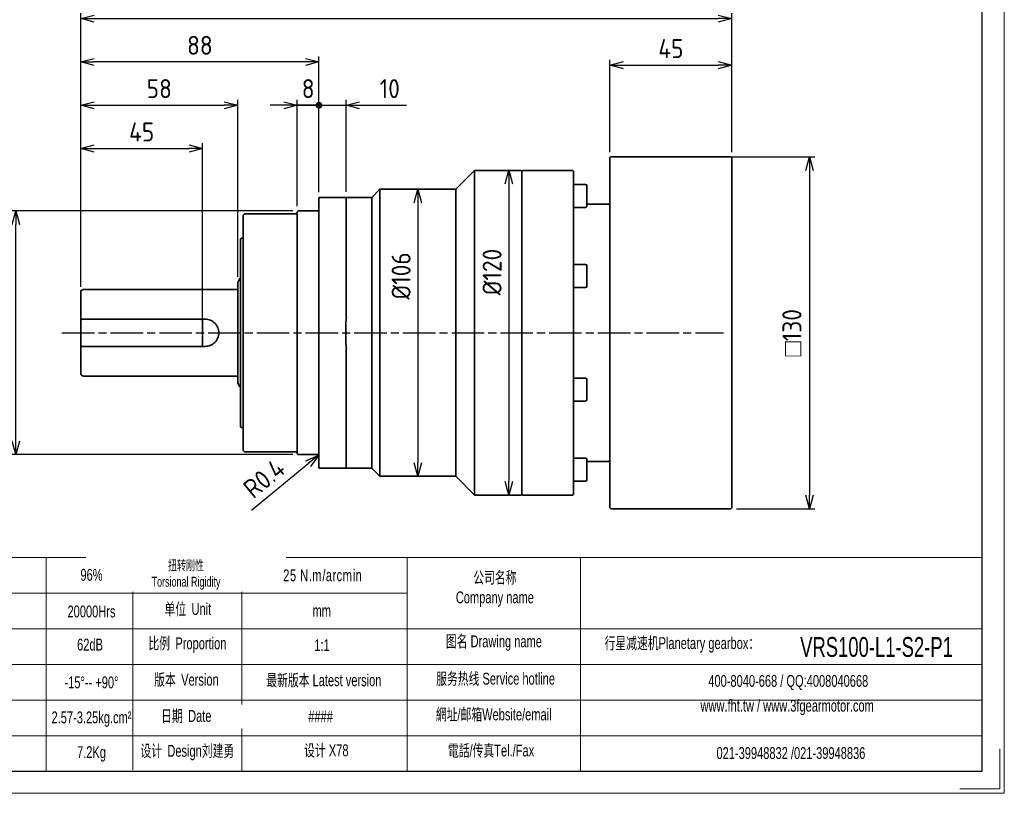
# Model space of a CAD drawing. Header units: millimetres. Extents: x 9399 to 10089, y -241 to 247.
# Tile 2 of 3: x 9726 to 10089, y -241 to 44. Entities that reach past the tile are written whole.
import ezdxf

# ---------------------------------------------------------------- set-up
doc = ezdxf.new("R2010")
doc.units = ezdxf.units.MM
doc.header["$LTSCALE"] = 2
doc.linetypes.add('AM_ISO08W050x2', pattern=[9, 6, -0.75, 1.5, -0.75])
for name, color, linetype, lineweight in [('AM_1', 131, 'Continuous', 35), ('AM_5', 3, 'Continuous', 25), ('AM_7', 4, 'AM_ISO08W050x2', 25), ('SLD-0', 7, 'Continuous', 18), ('图框_外框线', 7, 'Continuous', 18)]:
    doc.layers.add(name, color=color, linetype=linetype, lineweight=lineweight)
doc.styles.get("Standard").update_dxf_attribs({"font": 'ISOCP.SHX', "bigfont": 'gbcbig.shx'})
doc.styles.add('标准', font='arial.ttf', dxfattribs={"width": 0.667})
doc.dimstyles.new('AM_JIS$0', dxfattribs={"dimscale": 2, "dimtxt": 3.5, "dimasz": 2.5, "dimexe": 1, "dimexo": 1, "dimgap": 1.5, "dimtad": 3, "dimdec": 3, "dimdsep": 46, "dimtxsty": 'Standard', "dimblk": 'OPEN30', "dimcen": 0, "dimclrd": 256, "dimclre": 256, "dimclrt": 2, "dimadec": 3, "dimazin": 2, "dimtp": 0.1, "dimtm": 0.1, "dimtfac": 0.71, "dimtdec": 3, "dimtmove": 0, "dimatfit": 3, "dimldrblk": 'OPEN30', "dimfxl": 1, "dimlwd": -1, "dimlwe": -1, "dimarcsym": 1})
doc.dimstyles.new('AM_JIS$4', dxfattribs={"dimscale": 2, "dimtxt": 3.5, "dimasz": 2.5, "dimexe": 1, "dimexo": 1, "dimgap": 1.5, "dimtad": 3, "dimdec": 3, "dimdsep": 46, "dimtxsty": 'Standard', "dimblk": 'OPEN30', "dimcen": 0, "dimclrd": 256, "dimclre": 256, "dimclrt": 2, "dimadec": 3, "dimazin": 2, "dimtp": 0.1, "dimtm": 0.1, "dimtfac": 0.71, "dimtdec": 3, "dimtmove": 0, "dimatfit": 3, "dimldrblk": 'OPEN30', "dimfxl": 1, "dimlwd": -1, "dimlwe": -1, "dimarcsym": 1})

# ---------------------------------------------------------------- blocks, each defined once
blk = doc.blocks.new('_Open30')
at = {"color": 0, "linetype": 'ByBlock', "lineweight": -2}
for p, q in [((-1, 0.268), (0, 0)), ((0, 0), (-1, -0.268)), ((0, 0), (-1, 0))]:
    blk.add_line(p, q, dxfattribs=at)
blk = doc.blocks.new('*D54')
at = {"layer": 'AM_5', "linetype": 'ByBlock'}
for p, q in [((9748.33, -54.2), (9748.33, 46.86)), ((9753.33, 44.86), (9983.83, 44.86)), ((9988.83, -4.47), (9988.83, 46.86))]:
    blk.add_line(p, q, dxfattribs=at)
at = {"layer": 'Defpoints', "color": 0}
for p in [(9988.83, 44.86), (9988.83, -6.47), (9748.33, -56.2)]:
    blk.add_point(p, dxfattribs=at)
at = {"layer": 'AM_5', "xscale": 5, "yscale": 5, "zscale": 5, "rotation": 180}
blk.add_blockref('_Open30', (9748.33, 44.86), dxfattribs=at)
at = {"layer": 'AM_5', "xscale": 5, "yscale": 5, "zscale": 5}
blk.add_blockref('_Open30', (9988.83, 44.86), dxfattribs=at)
at = {"layer": 'AM_5', "color": 2, "insert": (9868.58, 51.01), "char_height": 7, "attachment_point": 5}
blk.add_mtext('{\\Fisocp,extfont2|c134;{\\Fisocp,extfont2|c134;240.5}}', dxfattribs=at)
blk = doc.blocks.new('*D59')
at = {"layer": 'AM_5', "linetype": 'ByBlock'}
for p, q in [((9979.81, -6.17), (10019.53, -6.17)), ((10017.53, -11.17), (10017.53, -131.17)), ((9990.53, -136.17), (10019.53, -136.17))]:
    blk.add_line(p, q, dxfattribs=at)
at = {"layer": 'Defpoints', "color": 0}
for p in [(9977.81, -6.17), (9988.53, -136.17), (10017.53, -136.17)]:
    blk.add_point(p, dxfattribs=at)
at = {"layer": 'AM_5', "xscale": 5, "yscale": 5, "zscale": 5}
for p, rotation in [((10017.53, -6.17), 90), ((10017.53, -136.17), 270)]:
    blk.add_blockref('_Open30', p, dxfattribs=dict(at, rotation=rotation))
at = {"layer": 'AM_5', "color": 2, "insert": (10011.03, -71.17), "char_height": 7, "attachment_point": 5, "rotation": 90}
blk.add_mtext('{\\Famgdt|c128;o\\Fisocp,extfont2|c134;{\\Fisocp,extfont2|c134;130}}', dxfattribs=at)
blk = doc.blocks.new('GENDOT')
blk.add_line((0, 0), (-1, 0))
blk.add_lwpolyline([(-0.125, 0, 0.25, 0.25, 1), (0.125, 0, 0.25, 0.25, 1)], format="xyseb", close=True)
blk = doc.blocks.new('*D60')
at = {"layer": 'AM_5', "linetype": 'ByBlock'}
for p, q in [((9828.33, -24.44), (9828.33, 14.86)), ((9836.33, -19.24), (9836.33, 14.86)), ((9823.33, 12.86), (9818.33, 12.86)), ((9828.33, 12.86), (9836.33, 12.86)), ((9841.33, 12.86), (9846.33, 12.86))]:
    blk.add_line(p, q, dxfattribs=at)
at = {"layer": 'Defpoints', "color": 0}
for p in [(9836.33, 12.86), (9836.33, -21.24), (9828.33, -26.44)]:
    blk.add_point(p, dxfattribs=at)
at = {"layer": 'AM_5', "xscale": 5, "yscale": 5, "zscale": 5}
blk.add_blockref('_Open30', (9828.33, 12.86), dxfattribs=at)
at = {"layer": 'AM_5', "xscale": 5, "yscale": 5, "zscale": 5, "rotation": 180}
blk.add_blockref('GENDOT', (9836.33, 12.86), dxfattribs=at)
at = {"layer": 'AM_5', "color": 2, "insert": (9832.33, 19.01), "char_height": 7, "attachment_point": 5}
blk.add_mtext('{\\Fisocp,extfont2|c134;{\\Fisocp,extfont2|c134;8}}', dxfattribs=at)
blk = doc.blocks.new('*D61')
at = {"layer": 'AM_5', "linetype": 'ByBlock'}
for p, q in [((9836.33, -19.24), (9836.33, 14.86)), ((9846.33, -19.14), (9846.33, 14.86)), ((9831.33, 12.86), (9826.33, 12.86)), ((9836.33, 12.86), (9846.33, 12.86)), ((9851.33, 12.86), (9868.63, 12.86))]:
    blk.add_line(p, q, dxfattribs=at)
at = {"layer": 'Defpoints', "color": 0}
for p in [(9846.33, 12.86), (9836.33, -21.24), (9846.33, -21.14)]:
    blk.add_point(p, dxfattribs=at)
at = {"layer": 'AM_5', "xscale": 5, "yscale": 5, "zscale": 5}
blk.add_blockref('GENDOT', (9836.33, 12.86), dxfattribs=at)
at = {"layer": 'AM_5', "xscale": 5, "yscale": 5, "zscale": 5, "rotation": 180}
blk.add_blockref('_Open30', (9846.33, 12.86), dxfattribs=at)
at = {"layer": 'AM_5', "color": 2, "insert": (9862.48, 19.01), "char_height": 7, "attachment_point": 5}
blk.add_mtext('10', dxfattribs=at)
blk = doc.blocks.new('*D62')
at = {"layer": 'AM_5', "linetype": 'ByBlock'}
for p, q in [((9748.33, -54.2), (9748.33, 30.86)), ((9836.33, -19.24), (9836.33, 30.86)), ((9831.33, 28.86), (9753.33, 28.86))]:
    blk.add_line(p, q, dxfattribs=at)
at = {"layer": 'Defpoints', "color": 0}
for p in [(9748.33, 28.86), (9836.33, -21.24), (9748.33, -56.2)]:
    blk.add_point(p, dxfattribs=at)
at = {"layer": 'AM_5', "xscale": 5, "yscale": 5, "zscale": 5, "rotation": 180}
blk.add_blockref('_Open30', (9748.33, 28.86), dxfattribs=at)
at = {"layer": 'AM_5', "xscale": 5, "yscale": 5, "zscale": 5}
blk.add_blockref('_Open30', (9836.33, 28.86), dxfattribs=at)
at = {"layer": 'AM_5', "color": 2, "insert": (9792.33, 35.01), "char_height": 7, "attachment_point": 5}
blk.add_mtext('88', dxfattribs=at)
blk = doc.blocks.new('*D63')
at = {"layer": 'AM_5', "linetype": 'ByBlock'}
for p, q in [((9748.33, -54.2), (9748.33, -1.14)), ((9753.33, -3.14), (9788.33, -3.14)), ((9793.33, -69.14), (9793.33, -1.14))]:
    blk.add_line(p, q, dxfattribs=at)
at = {"layer": 'Defpoints', "color": 0}
for p in [(9793.33, -3.14), (9748.33, -56.2), (9793.33, -71.14)]:
    blk.add_point(p, dxfattribs=at)
at = {"layer": 'AM_5', "xscale": 5, "yscale": 5, "zscale": 5, "rotation": 180}
blk.add_blockref('_Open30', (9748.33, -3.14), dxfattribs=at)
at = {"layer": 'AM_5', "xscale": 5, "yscale": 5, "zscale": 5}
blk.add_blockref('_Open30', (9793.33, -3.14), dxfattribs=at)
at = {"layer": 'AM_5', "color": 2, "insert": (9770.83, 3.01), "char_height": 7, "attachment_point": 5}
blk.add_mtext('{\\Fisocp,extfont2|c134;{\\Fisocp,extfont2|c134;45}}', dxfattribs=at)
blk = doc.blocks.new('*D64')
at = {"layer": 'AM_5', "linetype": 'ByBlock'}
for p, q in [((9748.33, -54.2), (9748.33, 14.86)), ((9806.33, -50.53), (9806.33, 14.86)), ((9753.33, 12.86), (9801.33, 12.86))]:
    blk.add_line(p, q, dxfattribs=at)
at = {"layer": 'Defpoints', "color": 0}
for p in [(9806.33, 12.86), (9806.33, -52.53), (9748.33, -56.2)]:
    blk.add_point(p, dxfattribs=at)
at = {"layer": 'AM_5', "xscale": 5, "yscale": 5, "zscale": 5, "rotation": 180}
blk.add_blockref('_Open30', (9748.33, 12.86), dxfattribs=at)
at = {"layer": 'AM_5', "xscale": 5, "yscale": 5, "zscale": 5}
blk.add_blockref('_Open30', (9806.33, 12.86), dxfattribs=at)
at = {"layer": 'AM_5', "color": 2, "insert": (9777.33, 19.01), "char_height": 7, "attachment_point": 5}
blk.add_mtext('58', dxfattribs=at)
blk = doc.blocks.new('*D68')
at = {"layer": 'AM_5', "linetype": 'ByBlock'}
for p, q in [((9826.63, -26.14), (9722.33, -26.14)), ((9724.33, -111.14), (9724.33, -31.14)), ((9826.63, -116.14), (9722.33, -116.14))]:
    blk.add_line(p, q, dxfattribs=at)
at = {"layer": 'Defpoints', "color": 0}
for p in [(9724.33, -26.14), (9828.63, -26.14), (9828.63, -116.14)]:
    blk.add_point(p, dxfattribs=at)
at = {"layer": 'AM_5', "xscale": 5, "yscale": 5, "zscale": 5}
for p, rotation in [((9724.33, -26.14), 90), ((9724.33, -116.14), 270)]:
    blk.add_blockref('_Open30', p, dxfattribs=dict(at, rotation=rotation))
at = {"layer": 'AM_5', "color": 2, "insert": (9717.3, -71.14), "char_height": 7, "attachment_point": 5, "rotation": 90}
blk.add_mtext('%%C{\\Fisocp,extfont2|c134;{\\Fisocp,extfont2|c134;90}{}{\\C2; g6}{{}}}', dxfattribs=at)
blk = doc.blocks.new('*D69')
at = {"layer": 'AM_5', "linetype": 'ByBlock'}
for p, q in [((9904.44, -11.14), (9904.44, -11.14)), ((9906.44, -16.14), (9906.44, -126.14)), ((9904.44, -131.14), (9904.44, -131.14))]:
    blk.add_line(p, q, dxfattribs=at)
at = {"layer": 'Defpoints', "color": 0}
for p in [(9906.44, -11.14), (9906.44, -131.14), (9906.44, -131.14)]:
    blk.add_point(p, dxfattribs=at)
at = {"layer": 'AM_5', "xscale": 5, "yscale": 5, "zscale": 5}
for p, rotation in [((9906.44, -11.14), 90), ((9906.44, -131.14), 270)]:
    blk.add_blockref('_Open30', p, dxfattribs=dict(at, rotation=rotation))
at = {"layer": 'AM_5', "color": 2, "insert": (9900.28, -48.73), "char_height": 7, "attachment_point": 5, "rotation": 90}
blk.add_mtext('%%C{\\Fisocp,extfont2|c134;{\\Fisocp,extfont2|c134;120}}', dxfattribs=at)
blk = doc.blocks.new('*D70')
at = {"layer": 'AM_5', "linetype": 'ByBlock'}
for p, q in [((9870.83, -18.17), (9870.83, -18.17)), ((9872.83, -23.17), (9872.83, -119.17)), ((9884.83, -124.17), (9870.83, -124.17))]:
    blk.add_line(p, q, dxfattribs=at)
at = {"layer": 'Defpoints', "color": 0}
for p in [(9872.83, -18.17), (9872.83, -124.17), (9886.83, -124.17)]:
    blk.add_point(p, dxfattribs=at)
at = {"layer": 'AM_5', "xscale": 5, "yscale": 5, "zscale": 5}
for p, rotation in [((9872.83, -18.17), 90), ((9872.83, -124.17), 270)]:
    blk.add_blockref('_Open30', p, dxfattribs=dict(at, rotation=rotation))
at = {"layer": 'AM_5', "color": 2, "insert": (9866.67, -50.17), "char_height": 7, "attachment_point": 5, "rotation": 90}
blk.add_mtext('%%C{\\Fisocp,extfont2|c134;{\\Fisocp,extfont2|c134;106}}', dxfattribs=at)
blk = doc.blocks.new('*D72')
at = {"layer": 'AM_5', "linetype": 'ByBlock'}
blk.add_line((9811.45, -136.71), (9832.37, -119.49), dxfattribs=at)
at = {"layer": 'Defpoints', "color": 0}
for p in [(9836.23, -116.32), (9835.93, -116.57)]:
    blk.add_point(p, dxfattribs=at)
at = {"layer": 'AM_5', "xscale": 5, "yscale": 5, "zscale": 5, "rotation": 39.44564399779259}
blk.add_blockref('_Open30', (9836.23, -116.32), dxfattribs=at)
at = {"layer": 'AM_5', "color": 2, "insert": (9816.07, -124.94), "char_height": 7, "attachment_point": 5, "rotation": 39.4456}
blk.add_mtext('R0.4', dxfattribs=at)
blk = doc.blocks.new('*D74')
at = {"layer": 'AM_5', "linetype": 'ByBlock'}
for p, q in [((9943.83, -4.47), (9943.83, 29.67)), ((9988.83, -4.47), (9988.83, 29.67)), ((9948.83, 27.67), (9983.83, 27.67))]:
    blk.add_line(p, q, dxfattribs=at)
at = {"layer": 'Defpoints', "color": 0}
for p in [(9988.83, 27.67), (9943.83, -6.47), (9988.83, -6.47)]:
    blk.add_point(p, dxfattribs=at)
at = {"layer": 'AM_5', "xscale": 5, "yscale": 5, "zscale": 5, "rotation": 180}
blk.add_blockref('_Open30', (9943.83, 27.67), dxfattribs=at)
at = {"layer": 'AM_5', "xscale": 5, "yscale": 5, "zscale": 5}
blk.add_blockref('_Open30', (9988.83, 27.67), dxfattribs=at)
at = {"layer": 'AM_5', "color": 2, "insert": (9966.33, 33.82), "char_height": 7, "attachment_point": 5}
blk.add_mtext('{\\Fisocp,extfont2|c134;45}', dxfattribs=at)

msp = doc.modelspace()

# ---------------------------------------------------------------- linework, layer by layer
at = {"layer": 'AM_1'}
for p, q in [((9943.8254, -6.4719), (9944.1254, -6.1719)), ((9943.8254, -8.9806), (9943.8254, -6.4719)), ((9988.5254, -6.1719), (9944.1254, -6.1719)), ((9988.5254, -6.1719), (9988.8254, -6.4719)), ((9988.8254, -6.4719), (9988.8254, -8.9806)), ((9943.8254, -8.9806), (9943.8254, -133.3631)), ((9988.8254, -133.3631), (9988.8254, -8.9806)), ((9886.8254, -18.1719), (9893.8254, -11.1719)), ((9893.8254, -11.1719), (9893.8254, -131.1719)), ((9911.0254, -11.1719), (9893.8254, -11.1719)), ((9911.3254, -11.4719), (9911.0254, -11.1719)), ((9911.3254, -11.4719), (9911.6254, -11.1719)), ((9911.3254, -11.4719), (9911.3254, -130.8719)), ((9911.3254, -130.8719), (9911.3254, -11.4719)), ((9930.0254, -11.1719), (9911.6254, -11.1719)), ((9930.3254, -11.4719), (9930.0254, -11.1719)), ((9930.3254, -11.4719), (9930.3254, -130.8719)), ((9855.8254, -21.1719), (9858.8254, -18.1719)), ((9858.8254, -18.1719), (9858.8254, -124.1719)), ((9886.8254, -18.1719), (9858.8254, -18.1719)), ((9886.8254, -124.1719), (9886.8254, -18.1719)), ((9934.8254, -16.3395), (9930.3254, -16.3395)), ((9935.3254, -16.8395), (9935.3254, -24.3395)), ((9836.3254, -21.2719), (9836.4254, -21.1719)), ((9836.3254, -25.1241), (9836.3254, -21.2719)), ((9846.2254, -21.1719), (9836.4254, -21.1719)), ((9846.2254, -21.1719), (9846.3254, -21.2719)), ((9855.8254, -21.1719), (9846.2254, -21.1719)), ((9846.3254, -21.2719), (9846.3254, -25.1241)), ((9855.8254, -121.1719), (9855.8254, -21.1719)), ((9836.3254, -25.1241), (9836.3254, -117.2197)), ((9846.3254, -64.0902), (9846.3254, -25.1241)), ((9934.8254, -24.8395), (9930.3254, -24.8395)), ((9943.5254, -23.6719), (9935.3254, -23.6719)), ((9943.8254, -23.9719), (9943.5254, -23.6719)), ((9808.3254, -27.6719), (9808.8254, -27.1719)), ((9808.3254, -114.6719), (9808.3254, -27.6719)), ((9827.9254, -27.1719), (9808.8254, -27.1719)), ((9828.3254, -26.4719), (9828.6254, -26.1719)), ((9828.3254, -115.8719), (9828.3254, -26.4719)), ((9835.9254, -26.1719), (9828.6254, -26.1719)), ((9807.3254, -36.4605), (9807.8254, -36.1719)), ((9808.3254, -36.1719), (9807.8254, -36.1719)), ((9807.3254, -105.8832), (9807.3254, -36.4605)), ((9934.8254, -45.97), (9930.3254, -45.97)), ((9935.3254, -46.47), (9935.3254, -53.97)), ((9806.3254, -52.5575), (9807.1254, -51.1719)), ((9806.3254, -89.7862), (9806.3254, -52.5575)), ((9807.3254, -51.1719), (9807.1254, -51.1719)), ((9934.8254, -54.47), (9930.3254, -54.47)), ((9748.3254, -66.1719), (9748.3254, -56.1719)), ((9748.3254, -86.1436), (9748.3254, -56.2001)), ((9805.9254, -55.1719), (9749.3254, -55.1719)), ((9748.3254, -66.1719), (9748.726, -66.1719)), ((9748.3254, -66.5719), (9748.3254, -66.1719)), ((9748.3254, -66.5719), (9748.7254, -66.1719)), ((9748.3254, -66.5719), (9748.3254, -75.7719)), ((9792.9254, -66.1719), (9748.7254, -66.1719)), ((9792.9254, -66.1719), (9794.3254, -66.1719)), ((9792.9254, -66.1719), (9793.3254, -66.5719)), ((9793.3254, -75.7719), (9793.3254, -66.5719)), ((9846.2254, -67.7374), (9846.2254, -71.1719)), ((9846.2254, -71.1719), (9846.2254, -74.6064)), ((9748.3254, -76.1719), (9748.3254, -75.7719)), ((9748.7254, -76.1719), (9748.3254, -75.7719)), ((9748.726, -76.1719), (9748.3254, -76.1719)), ((9748.3254, -86.1719), (9748.3254, -76.1719)), ((9748.7254, -76.1719), (9792.9254, -76.1719)), ((9793.3254, -75.7719), (9792.9254, -76.1719)), ((9794.3254, -76.1719), (9792.9254, -76.1719)), ((9846.3254, -117.2197), (9846.3254, -78.2535)), ((9805.9254, -87.1719), (9749.3254, -87.1719)), ((9806.3254, -89.7862), (9807.1254, -91.1719)), ((9934.8254, -87.8738), (9930.3254, -87.8738)), ((9935.3254, -88.3738), (9935.3254, -95.8738)), ((9807.3254, -91.1719), (9807.1254, -91.1719)), ((9934.8254, -96.3738), (9930.3254, -96.3738)), ((9807.3254, -105.8832), (9807.8254, -106.1719)), ((9808.3254, -106.1719), (9807.8254, -106.1719)), ((9808.3254, -114.6719), (9808.8254, -115.1719)), ((9827.9254, -115.1719), (9808.8254, -115.1719)), ((9828.3254, -115.8719), (9828.6254, -116.1719)), ((9835.9254, -116.1719), (9828.6254, -116.1719)), ((9836.3254, -121.0719), (9836.3254, -117.2197)), ((9846.3254, -117.2197), (9846.3254, -121.0719)), ((9934.8254, -117.5043), (9930.3254, -117.5043)), ((9935.3254, -118.0043), (9935.3254, -125.5043)), ((9943.5254, -118.6719), (9935.3254, -118.6719)), ((9943.8254, -118.3719), (9943.5254, -118.6719)), ((9836.3254, -121.0719), (9836.4254, -121.1719)), ((9846.2254, -121.1719), (9836.4254, -121.1719)), ((9846.3254, -121.0719), (9846.2254, -121.1719)), ((9855.8254, -121.1719), (9846.2254, -121.1719)), ((9855.8254, -121.1719), (9858.8254, -124.1719)), ((9886.8254, -124.1719), (9858.8254, -124.1719)), ((9886.8254, -124.1719), (9893.8254, -131.1719)), ((9934.8254, -126.0043), (9930.3254, -126.0043)), ((9911.3254, -130.8719), (9911.0254, -131.1719)), ((9911.3254, -130.8719), (9911.6254, -131.1719)), ((9930.3254, -130.8719), (9930.0254, -131.1719)), ((9911.0254, -131.1719), (9893.8254, -131.1719)), ((9930.0254, -131.1719), (9911.6254, -131.1719)), ((9943.8254, -135.8719), (9943.8254, -133.3631)), ((9988.8254, -133.3631), (9988.8254, -135.8719)), ((9943.8254, -135.8719), (9944.1254, -136.1719)), ((9988.5254, -136.1719), (9944.1254, -136.1719)), ((9988.8254, -135.8719), (9988.5254, -136.1719))]:
    msp.add_line(p, q, dxfattribs=at)
for centre, radius, start, end in [((9934.8254, -16.8395), 0.5, 0, 90), ((9934.8254, -24.3395), 0.5, 270, 0), ((9827.9254, -26.7719), 0.4, 270, 0), ((9835.9254, -25.7719), 0.4, 270, 0), ((9934.8254, -46.47), 0.5, 0, 90), ((9934.8254, -53.97), 0.5, 270, 0), ((9749.3254, -56.1719), 1, 90, 180), ((9805.9254, -54.7719), 0.4, 270, 0), ((9896.5082, -71.1719), 50.4, 173.415466, 174.679339), ((9896.5082, -71.1719), 50.4, 174.679339, 176.09257), ((9896.5082, -71.1719), 50.4, 183.90743, 185.320661), ((9896.5082, -71.1719), 50.4, 185.320661, 186.584534), ((9749.3254, -86.1719), 1, 180, 270), ((9805.9254, -87.5719), 0.4, 0, 90), ((9934.8254, -88.3738), 0.5, 0, 90), ((9934.8254, -95.8738), 0.5, 270, 0), ((9827.9254, -115.5719), 0.4, 0, 90), ((9835.9254, -116.5719), 0.4, 0, 90), ((9934.8254, -118.0043), 0.5, 0, 90), ((9934.8254, -125.5043), 0.5, 270, 0)]:
    msp.add_arc(centre, radius, start, end, dxfattribs=at)
for points, knots in [([(9846.3254, -64.0902), (9846.3254, -64.2728), (9846.3277, -64.4734), (9846.339, -64.7725), (9846.344, -64.8718), (9846.3585, -65.0651), (9846.3672, -65.1592), (9846.3902, -65.2886), (9846.3994, -65.3376), (9846.4213, -65.377), (9846.426, -65.3837), (9846.4336, -65.39), (9846.4373, -65.392), (9846.4407, -65.3926)], [0.413524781, 0.413524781, 0.413524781, 0.413524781, 0.468304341, 0.468304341, 0.49569412, 0.49569412, 0.5230839, 0.5230839, 0.535741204, 0.535741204, 0.538101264, 0.538101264, 0.53950551, 0.53950551, 0.53950551, 0.53950551]), ([(9794.3254, -66.1719), (9794.9579, -66.1719), (9795.6294, -66.2992), (9796.8599, -66.8107), (9797.4193, -67.1947), (9798.3024, -68.0778), (9798.6865, -68.6372), (9799.1981, -69.868), (9799.3254, -70.5396), (9799.3254, -71.1719)], [-1.517789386, -1.517789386, -1.517789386, -1.517789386, -1.328032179, -1.328032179, -1.138274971, -1.138274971, -0.948584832, -0.948584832, -0.758894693, -0.758894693, -0.758894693, -0.758894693]), ([(9799.3254, -71.1719), (9799.3254, -71.8042), (9799.1981, -72.4758), (9798.6865, -73.7065), (9798.3024, -74.2659), (9797.4193, -75.149), (9796.8599, -75.5331), (9795.6294, -76.0446), (9794.9579, -76.1719), (9794.3254, -76.1719)], [-0.758894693, -0.758894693, -0.758894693, -0.758894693, -0.569204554, -0.569204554, -0.379514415, -0.379514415, -0.189757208, -0.189757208, 0, 0, 0, 0]), ([(9846.4407, -76.9512), (9846.4373, -76.9518), (9846.4336, -76.9537), (9846.426, -76.9601), (9846.4213, -76.9668), (9846.3994, -77.0062), (9846.3902, -77.0551), (9846.3672, -77.1846), (9846.3585, -77.2786), (9846.344, -77.4719), (9846.339, -77.5713), (9846.3277, -77.8704), (9846.3254, -78.0709), (9846.3254, -78.2535)], [0.689608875, 0.689608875, 0.689608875, 0.689608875, 0.691013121, 0.691013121, 0.693373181, 0.693373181, 0.706030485, 0.706030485, 0.733420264, 0.733420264, 0.760810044, 0.760810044, 0.815589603, 0.815589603, 0.815589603, 0.815589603])]:
    msp.add_open_spline(points, degree=3, knots=knots, dxfattribs=at)
at = {"layer": 'AM_7'}
msp.add_line((9741.3617, -71.1436), (9985.7271, -71.1436), dxfattribs=at)
at = {"layer": 'SLD-0'}
msp.add_line((9735.5936, -154.1875), (9735.5936, -233.0513), dxfattribs=at)
at = {"layer": '图框_外框线'}
for p, q in [((9460.397, -154.1875), (10081.2815, -154.1875)), ((9767.5044, -154.1875), (9767.5044, -232.6138)), ((9807.7919, -154.1875), (9807.7919, -233.0513)), ((9868.8474, -154.1875), (9868.8474, -233.0513)), ((9932.9553, -154.1875), (9932.9553, -233.0513)), ((9519.8976, -167.3459), (9868.8474, -167.3459)), ((9460.397, -180.5044), (10081.2815, -180.5044)), ((9519.8976, -193.6628), (10081.2815, -193.6628)), ((9519.8976, -206.8213), (10081.2815, -206.8213)), ((9519.8976, -219.9797), (10081.2815, -219.9797))]:
    msp.add_line(p, q, dxfattribs=at)
at = {"layer": '图框_外框线', "color": 3}
msp.add_lwpolyline([(9399.4411, -241.2662), (10089.4965, -241.2662), (10089.4965, 246.7015), (9399.4411, 246.7015)], close=True, dxfattribs=at)
at = {"layer": '图框_外框线', "color": 3, "lineweight": 25}
msp.add_lwpolyline([(9440.5158, -233.0513), (10081.2815, -233.0513), (10081.2815, 238.4866), (9440.5158, 238.4866)], close=True, dxfattribs=at)
at = {"layer": '图框_外框线', "color": 3}
msp.add_lwpolyline([(10087.8535, -224.8363), (10087.8535, -239.6232), (10073.0666, -239.6232)], dxfattribs=at)

# ---------------------------------------------------------------- texts
at = {"layer": 'SLD-0', "color": 1, "attachment_point": 2, "style": '标准'}
for s, insert, char_height, width in [('96%', (9752.2923, -158.3884), 4.38615, 56.093088), ('{\\fSimSun|b0|i0|c134|p2;公司名称}\\PCompany name', (9901.3079, -159.3822), 4.38615, 56.093088), ('{\\fSimSun|b0|i0|c134|p2;单位 }Unit', (9787.8865, -170.9932), 4.38615, 56.093088), ('20000Hrs', (9752.2923, -171.907), 4.38615, 56.093088), ('mm', (9837.339, -171.6143), 4.38615, 56.093088), ('62dB', (9751.7521, -184.1503), 4.38615, 56.093088), ('{\\fSimSun|b0|i0|c134|p2;比例 }Proportion', (9787.7258, -183.6836), 4.38615, 56.093088), ('1:1', (9837.4471, -184.3354), 4.38615, 56.093088), ('{\\fSimSun|b0|i0|c134|p2;图名} Drawing name', (9900.9482, -182.93), 4.38615, 56.093088), ('  {\\fSimSun|b0|i0|c134|p2;行星减速机}Planetary gearbox{\\fSimSun|b0|i0|c134|p2;：}', (9969.2386, -183.5973), 4.38615, 80.98649), ('\\pxt3;{\\C256;VRS100-L1-S2-P1}', (10042.2855, -183.5557), 7.31025, 56.093088), ('{\\fSimSun|b0|i0|c134|p2;服务热线} Service hotline', (9901.5702, -196.7221), 4.38615, 56.093088), ('-15%%D-- +90%%D', (9752.2923, -198.0988), 4.38615, 56.093088), ('{\\fSimSun|b0|i0|c134|p2;版本 }Version', (9787.3647, -197.1162), 4.38615, 56.093088), ('{\\fSimSun|b0|i0|c134|p2;最新版本} Latest version', (9838.1306, -197.3075), 4.38615, 56.093088), ('400-8040-668 / QQ:4008040668', (10009.6904, -197.5602), 4.38615, 97.895276), ('www.fht.tw / www.3fgearmotor.com ', (10009.286, -206.696), 4.38615, 73.941179), ('2.57-3.25kg.cm²', (9752.2923, -211.0306), 4.38615, 56.093088), ('{\\fSimSun|b0|i0|c134|p2;日期 }Date', (9787.321, -210.5002), 4.38615, 56.093088), ('{\\fSimSun|b0|i0|c134|p2;網址}/{\\fSimSun|b0|i0|c134|p2;邮箱}Website/email', (9900.8872, -209.9369), 4.38615, 56.093088), ('7.2Kg', (9752.2923, -223.8569), 4.38615, 56.093088), ('{\\fSimSun|b0|i0|c134|p2;设计 }Design{\\fSimSun|b0|i0|c134|p2;刘建勇}', (9787.6815, -223.3845), 4.38615, 56.093088), ('{\\fSimSun|b0|i0|c134|p2;设计} X78', (9839.0502, -223.2111), 4.38615, 56.093088), ('{\\fSimSun|b0|i0|c134|p2;電話}/{\\fSimSun|b0|i0|c134|p2;传真}Tel./Fax', (9899.9045, -223.2547), 4.38615, 56.093088), ('021-39948832 /021-39948836 ', (10010.6686, -224.2137), 4.38615, 56.093088)]:
    msp.add_mtext(s, dxfattribs=dict(at, insert=insert, char_height=char_height, width=width))

# ---------------------------------------------------------------- dimensions: what is measured, and where the dimension line sits
at = {"layer": 'AM_5'}
for base, p2, picture, middle in [((9988.8254, 44.8564), (9988.8254, -6.4719), '*D54', (9868.5754, 51.0092)), ((9793.3254, -3.1436), (9793.3254, -71.1436), '*D63', (9770.8254, 3.0064))]:
    dim = msp.add_linear_dim(base=base, p1=(9748.3254, -56.2001), p2=p2, text='{\\Fisocp,extfont2|c134;<>}', dimstyle='AM_JIS$0', override={"dimscale": 2, "dimpost": '{\\Fisocp,extfont2|c134;<>}'}, dxfattribs=at)
    dim.commit()
    dim.dimension.update_dxf_attribs({"geometry": picture, "text_midpoint": middle})
for base, p1, p2, override, picture, middle in [((9748.3254, 28.8564), (9836.3254, -21.2436), (9748.3254, -56.2001), {"dimscale": 2}, '*D62', (9792.3254, 35.0064)), ((9988.8254, 27.6743), (9943.8254, -6.4719), (9988.8254, -6.4719), {"dimscale": 2, "dimpost": '{\\Fisocp,extfont2|c134;<>}'}, '*D74', (9966.3254, 33.8243)), ((9806.3254, 12.8564), (9748.3254, -56.2001), (9806.3254, -52.5292), {"dimscale": 2}, '*D64', (9777.3254, 19.0064))]:
    dim = msp.add_linear_dim(base=base, p1=p1, p2=p2, dimstyle='AM_JIS$0', override=override, dxfattribs=at)
    dim.commit()
    dim.dimension.update_dxf_attribs({"geometry": picture, "text_midpoint": middle})
dim = msp.add_linear_dim(base=(9836.3254, 12.8564), p1=(9828.3254, -26.4436), p2=(9836.3254, -21.2436), text='{\\Fisocp,extfont2|c134;<>}', dimstyle='AM_JIS$0', override={"dimscale": 2, "dimpost": '{\\Fisocp,extfont2|c134;<>}', "dimblk1": 'Open30', "dimblk2": 'GENDOT', "dimsah": 1}, dxfattribs=at)
dim.commit()
dim.dimension.update_dxf_attribs({"geometry": '*D60', "text_midpoint": (9832.3254, 12.8564), "dimtype": 160})
dim = msp.add_linear_dim(base=(9846.3254, 12.8564), p1=(9836.3254, -21.2436), p2=(9846.3254, -21.1436), dimstyle='AM_JIS$0', override={"dimscale": 2, "dimblk1": 'GENDOT', "dimblk2": 'Open30', "dimsah": 1}, dxfattribs=at)
dim.commit()
dim.dimension.update_dxf_attribs({"geometry": '*D61', "text_midpoint": (9862.4781, 12.8564), "dimtype": 160})
for base, p1, p2, text, override, picture, middle in [((10017.5254, -136.1719), (9977.8072, -6.1719), (9988.5254, -136.1719), '{\\Famgdt|c128;o\\Fisocp,extfont2|c134;<>}', {"dimscale": 2, "dimpost": '{\\Fisocp,extfont2|c134;<>}'}, '*D59', (10011.0254, -71.1719)), ((9724.3254, -26.1436), (9828.6254, -116.1436), (9828.6254, -26.1436), '%%C{\\Fisocp,extfont2|c134;<>{}{\\C2; g6}{{}}}', {"dimscale": 2, "dimpost": '{\\Fisocp,extfont2|c134;<>}', "dimtp": 0.1, "dimtm": 0.1, "dimtdec": 3, "dimtzin": 8}, '*D68', (9717.2994, -71.1436))]:
    dim = msp.add_linear_dim(base=base, p1=p1, p2=p2, angle=90, text=text, dimstyle='AM_JIS$0', override=override, dxfattribs=at)
    dim.commit()
    dim.dimension.update_dxf_attribs({"geometry": picture, "text_midpoint": middle})
for base, p1, p2, picture, middle in [((9906.4357, -131.1436), (9906.4357, -11.1436), (9906.4357, -131.1436), '*D69', (9906.4357, -48.7282)), ((9872.8254, -124.1719), (9872.8254, -18.1719), (9886.8254, -124.1719), '*D70', (9872.8254, -50.1697))]:
    dim = msp.add_linear_dim(base=base, p1=p1, p2=p2, angle=90, text='%%C{\\Fisocp,extfont2|c134;<>}', dimstyle='AM_JIS$0', override={"dimscale": 2, "dimpost": '{\\Fisocp,extfont2|c134;<>}'}, dxfattribs=at)
    dim.commit()
    dim.dimension.update_dxf_attribs({"geometry": picture, "text_midpoint": middle, "dimtype": 160})
dim = msp.add_radius_dim(center=(9835.9254, -116.5719), mpoint=(9836.2343, -116.3177), dimstyle='AM_JIS$4', override={"dimscale": 2, "dimpost": ''}, dxfattribs=at)
dim.commit()
dim.dimension.update_dxf_attribs({"geometry": '*D72', "text_midpoint": (9819.9789, -129.6918), "dimtype": 164})

# ---------------------------------------------------------------- next in the draw order: texts
at = {"layer": 'SLD-0', "color": 1, "char_height": 4.38615, "width": 56.093088, "attachment_point": 2, "style": '标准', "bg_fill": 2}
for s, insert in [('{\\T1.1;25 N.m/arcmin}', (9837.7215, -158.5466)), ('####', (9836.9186, -210.6968))]:
    msp.add_mtext(s, dxfattribs=dict(at, insert=insert))

# ---------------------------------------------------------------- next in the draw order: texts
at = {"layer": 'SLD-0', "color": 1, "insert": (9787.2142, -155.2055), "char_height": 3.655125, "width": 70.173046, "attachment_point": 2, "style": '标准', "bg_fill": 2}
msp.add_mtext('{\\f宋体|b0|i0|c134|p2;\\W0.65;扭转刚性 \\P\\fArial|b0|i0|c0|p34;Torsional Rigidity}', dxfattribs=at)

doc.saveas('drawing.dxf')
